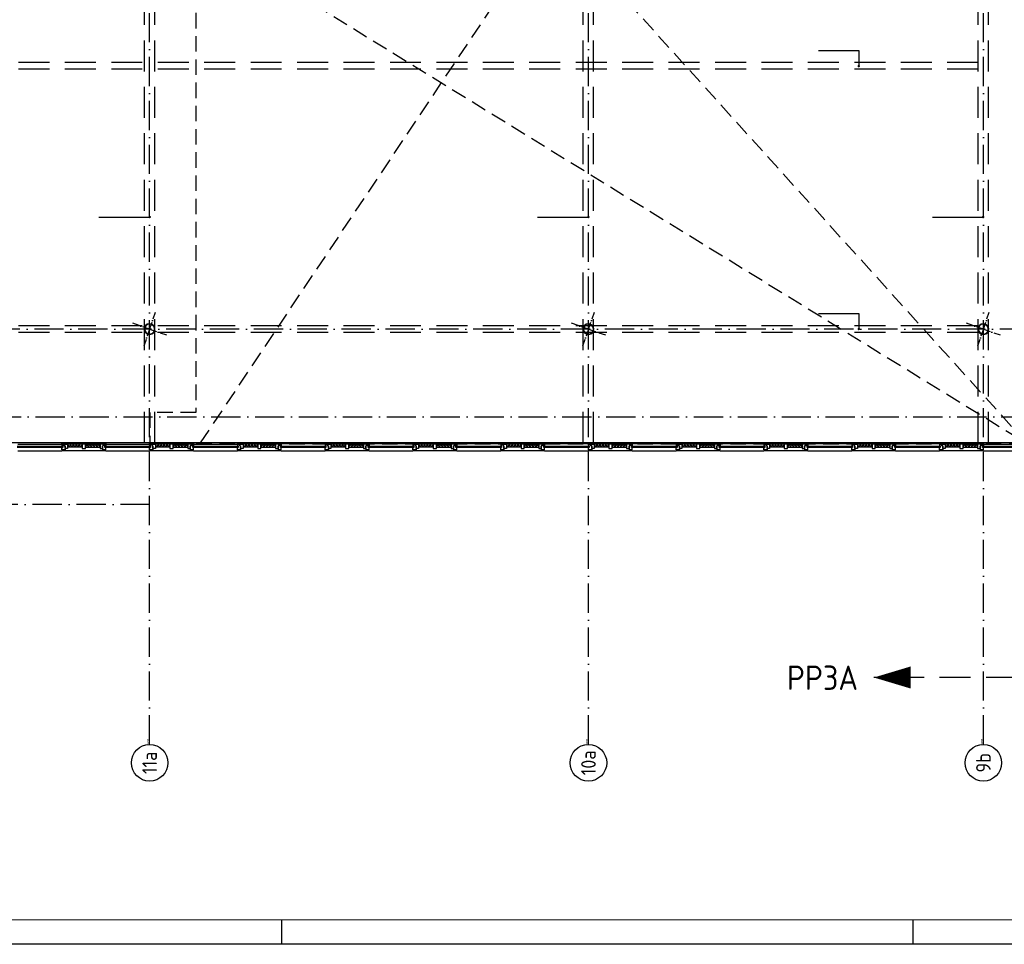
# Model space of a CAD drawing. Header units: millimetres. Extents: x 90707 to 450385, y -1262 to 949019.
# Tile 15 of 60: x 149881 to 170076, y 191 to 19153. Entities that reach past the tile are written whole.
import ezdxf
from ezdxf.enums import TextEntityAlignment as Align

# ---------------------------------------------------------------- set-up
doc = ezdxf.new("R2010")
doc.units = ezdxf.units.MM
doc.header["$LTSCALE"] = 100
for name, pattern in [('DASHDOT', [9, 6, -1.5, 0, -1.5]), ('HIDDEN', [9.525, 6.35, -3.175]), ('HIDDEN2', [4.7625, 3.175, -1.5875])]:
    doc.linetypes.add(name, pattern=pattern)
doc.layers.get('0').update_dxf_attribs({"linetype": 'CONTINUOUS'})
for name, color, linetype in [('AL$7----_STRAMIEN', 1, 'DASHDOT'), ('AL$8----_HULPLIJNEN', 2, 'CONTINUOUS'), ('AL21K---_ISOLATIE', 1, 'CONTINUOUS'), ('AL28----_KONSTRUKTIE', 3, 'CONTINUOUS'), ('AL31----_BUITENKOZ', 7, 'CONTINUOUS'), ('AL32----_BINNENKOZ', 7, 'CONTINUOUS'), ('ALN-----_BLOCKNAAM', 2, 'CONTINUOUS'), ('ALXOU---_GLAS', 7, 'CONTINUOUS'), ('EL6441--_DATACOM', 3, 'CONTINUOUS'), ('LIJN025', 10, 'CONTINUOUS'), ('LIJN050', 90, 'CONTINUOUS'), ('LIJN070', 130, 'CONTINUOUS'), ('MV-BINNENKOZIJN', 1, 'CONTINUOUS'), ('MV-BINNENWANDEN', 1, 'CONTINUOUS'), ('TEKST25', 10, 'CONTINUOUS'), ('TEKST35', 50, 'CONTINUOUS'), ('TEKST50', 90, 'CONTINUOUS'), ('VOLGNUMMER', 7, 'CONTINUOUS')]:
    doc.layers.add(name, color=color, linetype=linetype)
doc.styles.add('ISO', font='ISO.SHX')
doc.styles.add('MAATVOERING', font='iso.shx')
doc.styles.add('ROMAND', font='romand')
doc.styles.get("Standard").update_dxf_attribs({"font": 'iso.shx'})

# ---------------------------------------------------------------- blocks, each defined once
blk = doc.blocks.new('A0-GE')
at = {"layer": 'LIJN025'}
for p, q in [((645.5, 0), (645.5, 5)), ((775, 0), (775, 5))]:
    blk.add_line(p, q, dxfattribs=at)
blk.add_lwpolyline([(1500, 841), (1500, 0), (0, 0), (0, 841)], close=True, dxfattribs=at)
at = {"layer": 'LIJN050', "const_width": 0.2}
blk.add_lwpolyline([(1495, 836), (25, 836), (25, 5), (1495, 5)], close=True, dxfattribs=at)
at = {"layer": 'TEKST25', "style": 'ROMAND', "width": 2.899115}
blk.add_attdef('STATUS', text='', height=2.5, dxfattribs=at).set_placement((1454, 71.5), (1493, 71.5), align=Align.FIT)
at = {"layer": 'TEKST25', "style": 'ISO'}
for tag, p in [('E', (1455.25, 66)), ('NAAM-E', (1466.75, 66)), ('DATUM-E', (1485, 66)), ('D', (1455.25, 61)), ('NAAM-D', (1466.75, 61)), ('DATUM-D', (1485, 61)), ('C', (1455.25, 56)), ('NAAM-C', (1466.75, 56)), ('DATUM-C', (1485, 56)), ('B', (1455.25, 51)), ('NAAM-B', (1466.75, 51)), ('DATUM-B', (1485, 51)), ('A', (1455.25, 46)), ('NAAM-A', (1466.75, 46)), ('DATUM-A', (1485, 46))]:
    blk.add_attdef(tag, text='', height=2.5, dxfattribs=at).set_placement(p, align=Align.CENTER)
for tag, p in [('DATUM', (1332.75, 36.25)), ('SCHAAL', (1368, 36.25)), ('GETEKEND', (1398.25, 36.25)), ('GECONTOL.', (1433, 36.25)), ('FORMAAT', (1463.25, 28.25))]:
    blk.add_attdef(tag, p, '', height=2.5, dxfattribs=at)
at = {"layer": 'TEKST35', "style": 'ISO'}
for tag, p in [('PROJECT', (1334.5, 72.5)), ('PLAATS', (1334.5, 63.5)), ('INSTALLATIE-REGEL1', (1334.5, 52.5)), ('INSTALLATIE-REGEL2', (1334.5, 43.5))]:
    blk.add_attdef(tag, p, '', height=4, dxfattribs=at)
blk.add_attdef('PROJ.NR.', text='', height=4, dxfattribs=at).set_placement((1481, 23), align=Align.CENTER)
at = {"layer": 'TEKST50', "style": 'ISO'}
blk.add_attdef('FILE-NAAM', text='', height=5, dxfattribs=at).set_placement((1473.5, 7.5), align=Align.CENTER)
blk = doc.blocks.new('1011')
at = {"layer": 'AL$7----_STRAMIEN', "color": 7, "linetype": 'Continuous'}
blk.add_circle((-750, 0), 750, dxfattribs=at)
at = {"layer": 'AL$7----_STRAMIEN', "color": 3, "linetype": 'Continuous'}
blk.add_attdef('STR-NAAM', text='', height=600, rotation=360, dxfattribs=at).set_placement((-750, 0), align=Align.MIDDLE)
at = {"layer": 'ALN-----_BLOCKNAAM', "linetype": 'Continuous'}
blk.add_text('1011', height=100, dxfattribs=at).set_placement((0, 0))
blk = doc.blocks.new('A$Cca306792')
at = {"layer": 'AL$7----_STRAMIEN'}
blk.add_line((61428, 10470), (30583, 10470), dxfattribs=at)
for points in [[(61428, 5550), (61428, 47073)], [(70428, 5550), (70428, 47073)], [(78528, 5550), (78528, 47073)], [(43788, 12270), (83281, 12270)]]:
    blk.add_lwpolyline(points, dxfattribs=at)
at = {"layer": 'AL$7----_STRAMIEN', "color": 1}
blk.add_lwpolyline([(101068, 14070), (52728, 14070), (28083, 14070)], dxfattribs=at)
at = {"layer": 'AL$8----_HULPLIJNEN', "color": 8, "linetype": 'DASHDOT', "ltscale": 0.25}
for p, q in [((61428, 14070), (61549, 14417)), ((70428, 14070), (70549, 14417)), ((78528, 14070), (78649, 14417)), ((61428, 14070), (61081, 14190)), ((70428, 14070), (70081, 14190)), ((78528, 14070), (78181, 14190)), ((61428, 14070), (61308, 13722)), ((61428, 14070), (61776, 13949)), ((70428, 14070), (70308, 13722)), ((70428, 14070), (70776, 13949)), ((78528, 14070), (78408, 13722)), ((78528, 14070), (78876, 13949))]:
    blk.add_line(p, q, dxfattribs=at)
at = {"layer": 'AL21K---_ISOLATIE', "color": 8, "linetype": 'Continuous'}
for p, q in [((60045, 11709), (59745, 11709)), ((60045, 11649), (59745, 11649)), ((59775, 11649), (59749, 11709)), ((59805, 11709), (59775, 11649)), ((59835, 11649), (59805, 11709)), ((59865, 11709), (59835, 11649)), ((59895, 11649), (59865, 11709)), ((59925, 11709), (59895, 11649)), ((59955, 11649), (59925, 11709)), ((59985, 11709), (59955, 11649)), ((60015, 11649), (59985, 11709)), ((60041, 11709), (60015, 11649)), ((60112, 11709), (60411, 11709)), ((60112, 11649), (60411, 11649)), ((60116, 11649), (60142, 11709)), ((60142, 11709), (60172, 11649)), ((60172, 11649), (60202, 11709)), ((60202, 11709), (60232, 11649)), ((60232, 11649), (60262, 11709)), ((60262, 11709), (60292, 11649)), ((60292, 11649), (60321, 11709)), ((60321, 11709), (60351, 11649)), ((60351, 11649), (60381, 11709)), ((60381, 11709), (60407, 11649)), ((61845, 11709), (61545, 11709)), ((61845, 11649), (61545, 11649)), ((61575, 11649), (61549, 11709)), ((61605, 11709), (61575, 11649)), ((61635, 11649), (61605, 11709)), ((61665, 11709), (61635, 11649)), ((61695, 11649), (61665, 11709)), ((61725, 11709), (61695, 11649)), ((61755, 11649), (61725, 11709)), ((61785, 11709), (61755, 11649)), ((61815, 11649), (61785, 11709)), ((61841, 11709), (61815, 11649)), ((61912, 11709), (62211, 11709)), ((61912, 11649), (62211, 11649)), ((61916, 11649), (61942, 11709)), ((61942, 11709), (61972, 11649)), ((61972, 11649), (62002, 11709)), ((62002, 11709), (62032, 11649)), ((62032, 11649), (62062, 11709)), ((62062, 11709), (62092, 11649)), ((62092, 11649), (62121, 11709)), ((62121, 11709), (62151, 11649)), ((62151, 11649), (62181, 11709)), ((62181, 11709), (62207, 11649)), ((63645, 11709), (63345, 11709)), ((63645, 11649), (63345, 11649)), ((63375, 11649), (63349, 11709)), ((63405, 11709), (63375, 11649)), ((63435, 11649), (63405, 11709)), ((63465, 11709), (63435, 11649)), ((63495, 11649), (63465, 11709)), ((63525, 11709), (63495, 11649)), ((63555, 11649), (63525, 11709)), ((63585, 11709), (63555, 11649)), ((63615, 11649), (63585, 11709)), ((63641, 11709), (63615, 11649)), ((63712, 11709), (64011, 11709)), ((63712, 11649), (64011, 11649)), ((63716, 11649), (63742, 11709)), ((63742, 11709), (63772, 11649)), ((63772, 11649), (63802, 11709)), ((63802, 11709), (63832, 11649)), ((63832, 11649), (63862, 11709)), ((63862, 11709), (63892, 11649)), ((63892, 11649), (63921, 11709)), ((63921, 11709), (63951, 11649)), ((63951, 11649), (63981, 11709)), ((63981, 11709), (64007, 11649)), ((65445, 11709), (65145, 11709)), ((65445, 11649), (65145, 11649)), ((65175, 11649), (65149, 11709)), ((65205, 11709), (65175, 11649)), ((65235, 11649), (65205, 11709)), ((65265, 11709), (65235, 11649)), ((65295, 11649), (65265, 11709)), ((65325, 11709), (65295, 11649)), ((65355, 11649), (65325, 11709)), ((65385, 11709), (65355, 11649)), ((65415, 11649), (65385, 11709)), ((65441, 11709), (65415, 11649)), ((65512, 11709), (65811, 11709)), ((65512, 11649), (65811, 11649)), ((65516, 11649), (65542, 11709)), ((65542, 11709), (65572, 11649)), ((65572, 11649), (65602, 11709)), ((65602, 11709), (65632, 11649)), ((65632, 11649), (65662, 11709)), ((65662, 11709), (65692, 11649)), ((65692, 11649), (65721, 11709)), ((65721, 11709), (65751, 11649)), ((65751, 11649), (65781, 11709)), ((65781, 11709), (65807, 11649)), ((67245, 11709), (66945, 11709)), ((67245, 11649), (66945, 11649)), ((66975, 11649), (66949, 11709)), ((67005, 11709), (66975, 11649)), ((67035, 11649), (67005, 11709)), ((67065, 11709), (67035, 11649)), ((67095, 11649), (67065, 11709)), ((67125, 11709), (67095, 11649)), ((67155, 11649), (67125, 11709)), ((67185, 11709), (67155, 11649)), ((67215, 11649), (67185, 11709)), ((67241, 11709), (67215, 11649)), ((67312, 11709), (67611, 11709)), ((67312, 11649), (67611, 11649)), ((67316, 11649), (67342, 11709)), ((67342, 11709), (67372, 11649)), ((67372, 11649), (67402, 11709)), ((67402, 11709), (67432, 11649)), ((67432, 11649), (67462, 11709)), ((67462, 11709), (67492, 11649)), ((67492, 11649), (67521, 11709)), ((67521, 11709), (67551, 11649)), ((67551, 11649), (67581, 11709)), ((67581, 11709), (67607, 11649)), ((69045, 11709), (68745, 11709)), ((69045, 11649), (68745, 11649)), ((68775, 11649), (68749, 11709)), ((68805, 11709), (68775, 11649)), ((68835, 11649), (68805, 11709)), ((68865, 11709), (68835, 11649)), ((68895, 11649), (68865, 11709)), ((68925, 11709), (68895, 11649)), ((68955, 11649), (68925, 11709)), ((68985, 11709), (68955, 11649)), ((69015, 11649), (68985, 11709)), ((69041, 11709), (69015, 11649)), ((69112, 11709), (69411, 11709)), ((69112, 11649), (69411, 11649)), ((69116, 11649), (69142, 11709)), ((69142, 11709), (69172, 11649)), ((69172, 11649), (69202, 11709)), ((69202, 11709), (69232, 11649)), ((69232, 11649), (69262, 11709)), ((69262, 11709), (69292, 11649)), ((69292, 11649), (69321, 11709)), ((69321, 11709), (69351, 11649)), ((69351, 11649), (69381, 11709)), ((69381, 11709), (69407, 11649)), ((70845, 11709), (70545, 11709)), ((70845, 11649), (70545, 11649)), ((70575, 11649), (70549, 11709)), ((70605, 11709), (70575, 11649)), ((70635, 11649), (70605, 11709)), ((70665, 11709), (70635, 11649)), ((70695, 11649), (70665, 11709)), ((70725, 11709), (70695, 11649)), ((70755, 11649), (70725, 11709)), ((70785, 11709), (70755, 11649)), ((70815, 11649), (70785, 11709)), ((70841, 11709), (70815, 11649)), ((70912, 11709), (71211, 11709)), ((70912, 11649), (71211, 11649)), ((70916, 11649), (70942, 11709)), ((70942, 11709), (70972, 11649)), ((70972, 11649), (71002, 11709)), ((71002, 11709), (71032, 11649)), ((71032, 11649), (71062, 11709)), ((71062, 11709), (71092, 11649)), ((71092, 11649), (71121, 11709)), ((71121, 11709), (71151, 11649)), ((71151, 11649), (71181, 11709)), ((71181, 11709), (71207, 11649)), ((72645, 11709), (72345, 11709)), ((72645, 11649), (72345, 11649)), ((72375, 11649), (72349, 11709)), ((72405, 11709), (72375, 11649)), ((72435, 11649), (72405, 11709)), ((72465, 11709), (72435, 11649)), ((72495, 11649), (72465, 11709)), ((72525, 11709), (72495, 11649)), ((72555, 11649), (72525, 11709)), ((72585, 11709), (72555, 11649)), ((72615, 11649), (72585, 11709)), ((72641, 11709), (72615, 11649)), ((72712, 11709), (73011, 11709)), ((72712, 11649), (73011, 11649)), ((72716, 11649), (72742, 11709)), ((72742, 11709), (72772, 11649)), ((72772, 11649), (72802, 11709)), ((72802, 11709), (72832, 11649)), ((72832, 11649), (72862, 11709)), ((72862, 11709), (72892, 11649)), ((72892, 11649), (72921, 11709)), ((72921, 11709), (72951, 11649)), ((72951, 11649), (72981, 11709)), ((72981, 11709), (73007, 11649)), ((74445, 11709), (74145, 11709)), ((74445, 11649), (74145, 11649)), ((74175, 11649), (74149, 11709)), ((74205, 11709), (74175, 11649)), ((74235, 11649), (74205, 11709)), ((74265, 11709), (74235, 11649)), ((74295, 11649), (74265, 11709)), ((74325, 11709), (74295, 11649)), ((74355, 11649), (74325, 11709)), ((74385, 11709), (74355, 11649)), ((74415, 11649), (74385, 11709)), ((74441, 11709), (74415, 11649)), ((74512, 11709), (74811, 11709)), ((74512, 11649), (74811, 11649)), ((74516, 11649), (74542, 11709)), ((74542, 11709), (74572, 11649)), ((74572, 11649), (74602, 11709)), ((74602, 11709), (74632, 11649)), ((74632, 11649), (74662, 11709)), ((74662, 11709), (74692, 11649)), ((74692, 11649), (74721, 11709)), ((74721, 11709), (74751, 11649)), ((74751, 11649), (74781, 11709)), ((74781, 11709), (74807, 11649)), ((76245, 11709), (75945, 11709)), ((76245, 11649), (75945, 11649)), ((75975, 11649), (75949, 11709)), ((76005, 11709), (75975, 11649)), ((76035, 11649), (76005, 11709)), ((76065, 11709), (76035, 11649)), ((76095, 11649), (76065, 11709)), ((76125, 11709), (76095, 11649)), ((76155, 11649), (76125, 11709)), ((76185, 11709), (76155, 11649)), ((76215, 11649), (76185, 11709)), ((76241, 11709), (76215, 11649)), ((76312, 11709), (76611, 11709)), ((76312, 11649), (76611, 11649)), ((76316, 11649), (76342, 11709)), ((76342, 11709), (76372, 11649)), ((76372, 11649), (76402, 11709)), ((76402, 11709), (76432, 11649)), ((76432, 11649), (76462, 11709)), ((76462, 11709), (76492, 11649)), ((76492, 11649), (76521, 11709)), ((76521, 11709), (76551, 11649)), ((76551, 11649), (76581, 11709)), ((76581, 11709), (76607, 11649)), ((78045, 11709), (77745, 11709)), ((78045, 11649), (77745, 11649)), ((77775, 11649), (77749, 11709)), ((77805, 11709), (77775, 11649)), ((77835, 11649), (77805, 11709)), ((77865, 11709), (77835, 11649)), ((77895, 11649), (77865, 11709)), ((77925, 11709), (77895, 11649)), ((77955, 11649), (77925, 11709)), ((77985, 11709), (77955, 11649)), ((78015, 11649), (77985, 11709)), ((78041, 11709), (78015, 11649)), ((78112, 11709), (78411, 11709)), ((78112, 11649), (78411, 11649)), ((78116, 11649), (78142, 11709)), ((78142, 11709), (78172, 11649)), ((78172, 11649), (78202, 11709)), ((78202, 11709), (78232, 11649)), ((78232, 11649), (78262, 11709)), ((78262, 11709), (78292, 11649)), ((78292, 11649), (78321, 11709)), ((78321, 11709), (78351, 11649)), ((78351, 11649), (78381, 11709)), ((78381, 11709), (78407, 11649))]:
    blk.add_line(p, q, dxfattribs=at)
at = {"layer": 'AL28----_KONSTRUKTIE', "color": 8}
for centre, radius, start, end in [((61428, 14070), 110, 340.8893, 160.8893), ((61428, 14070), 102, 340.8893, 160.8893), ((70428, 14070), 110, 340.8893, 160.8893), ((70428, 14070), 102, 340.8893, 160.8893), ((78528, 14070), 110, 340.8893, 160.8893), ((78528, 14070), 102, 340.8893, 160.8893), ((61428, 14070), 110, 160.8893, 340.8893), ((61428, 14070), 102, 160.8893, 340.8893), ((70428, 14070), 110, 160.8893, 340.8893), ((70428, 14070), 102, 160.8893, 340.8893), ((78528, 14070), 110, 160.8893, 340.8893), ((78528, 14070), 102, 160.8893, 340.8893)]:
    blk.add_arc(centre, radius, start, end, dxfattribs=at)
at = {"layer": 'AL31----_BUITENKOZ', "color": 8}
for p, q in [((59628, 11709), (59628, 11726)), ((59628, 11726), (60528, 11726)), ((60528, 11726), (60528, 11709)), ((61428, 11709), (61428, 11726)), ((61428, 11726), (62328, 11726)), ((62328, 11726), (62328, 11709)), ((63228, 11709), (63228, 11726)), ((63228, 11726), (64128, 11726)), ((64111, 11672), (64111, 11726)), ((64111, 11726), (64128, 11726)), ((64128, 11726), (64128, 11709)), ((64128, 11726), (65028, 11726)), ((64128, 11726), (64128, 11672)), ((65028, 11709), (65028, 11726)), ((65028, 11726), (65928, 11726)), ((65045, 11726), (65028, 11726)), ((65028, 11726), (65028, 11672)), ((65045, 11672), (65045, 11726)), ((65911, 11672), (65911, 11726)), ((65911, 11726), (65928, 11726)), ((65928, 11726), (65928, 11709)), ((65928, 11726), (66828, 11726)), ((65928, 11726), (65928, 11672)), ((66828, 11709), (66828, 11726)), ((66828, 11726), (67728, 11726)), ((66845, 11726), (66828, 11726)), ((66828, 11726), (66828, 11672)), ((66845, 11672), (66845, 11726)), ((67711, 11672), (67711, 11726)), ((67711, 11726), (67728, 11726)), ((67728, 11726), (67728, 11709)), ((67728, 11726), (68628, 11726)), ((67728, 11726), (67728, 11672)), ((68628, 11709), (68628, 11726)), ((68628, 11726), (69528, 11726)), ((68645, 11726), (68628, 11726)), ((68628, 11726), (68628, 11672)), ((68645, 11672), (68645, 11726)), ((69511, 11672), (69511, 11726)), ((69511, 11726), (69528, 11726)), ((69528, 11726), (70428, 11726)), ((69528, 11726), (69528, 11709)), ((69528, 11726), (69528, 11672)), ((70428, 11709), (70428, 11726)), ((70428, 11726), (71328, 11726)), ((70445, 11726), (70428, 11726)), ((70428, 11726), (70428, 11672)), ((70445, 11672), (70445, 11726)), ((71311, 11672), (71311, 11726)), ((71311, 11726), (71328, 11726)), ((71328, 11726), (72228, 11726)), ((71328, 11726), (71328, 11709)), ((71328, 11726), (71328, 11672)), ((72228, 11709), (72228, 11726)), ((72228, 11726), (73128, 11726)), ((72245, 11726), (72228, 11726)), ((72228, 11726), (72228, 11672)), ((72245, 11672), (72245, 11726)), ((73111, 11672), (73111, 11726)), ((73111, 11726), (73128, 11726)), ((73128, 11726), (73128, 11709)), ((73128, 11726), (74028, 11726)), ((73128, 11726), (73128, 11672)), ((74028, 11709), (74028, 11726)), ((74028, 11726), (74928, 11726)), ((74045, 11726), (74028, 11726)), ((74028, 11726), (74028, 11672)), ((74045, 11672), (74045, 11726)), ((74911, 11672), (74911, 11726)), ((74911, 11726), (74928, 11726)), ((74928, 11726), (74928, 11709)), ((74928, 11726), (75828, 11726)), ((74928, 11726), (74928, 11672)), ((75828, 11709), (75828, 11726)), ((75828, 11726), (76728, 11726)), ((75845, 11726), (75828, 11726)), ((75828, 11726), (75828, 11672)), ((75845, 11672), (75845, 11726)), ((76711, 11672), (76711, 11726)), ((76711, 11726), (76728, 11726)), ((76728, 11726), (76728, 11709)), ((76728, 11726), (77628, 11726)), ((76728, 11726), (76728, 11672)), ((77628, 11709), (77628, 11726)), ((77628, 11726), (78528, 11726)), ((77645, 11726), (77628, 11726)), ((77628, 11726), (77628, 11672)), ((77645, 11672), (77645, 11726)), ((78528, 11726), (78528, 11709)), ((58728, 11709), (59628, 11709)), ((58728, 11570), (59628, 11570)), ((60528, 11709), (59628, 11709)), ((59645, 11709), (59628, 11709)), ((59628, 11709), (59628, 11672)), ((59628, 11672), (59645, 11672)), ((59628, 11595), (59628, 11642)), ((59628, 11642), (59645, 11642)), ((59695, 11595), (59628, 11595)), ((59628, 11570), (59628, 11582)), ((59628, 11582), (60528, 11582)), ((60528, 11570), (59628, 11570)), ((59638, 11582), (59638, 11595)), ((59638, 11595), (59681, 11595)), ((59681, 11582), (59638, 11582)), ((59645, 11709), (59678, 11709)), ((59645, 11642), (59645, 11709)), ((59645, 11672), (59645, 11709)), ((59678, 11709), (59678, 11676)), ((59678, 11676), (59678, 11709)), ((59678, 11709), (59745, 11709)), ((59678, 11676), (59695, 11676)), ((59695, 11676), (59678, 11676)), ((59681, 11595), (59681, 11582)), ((59695, 11676), (59695, 11595)), ((59695, 11621), (59695, 11676)), ((59745, 11621), (59695, 11621)), ((59745, 11709), (59745, 11621)), ((60045, 11709), (60045, 11621)), ((60112, 11709), (60045, 11709)), ((60045, 11621), (60112, 11621)), ((60112, 11621), (60112, 11709)), ((60411, 11709), (60411, 11621)), ((60478, 11709), (60411, 11709)), ((60411, 11621), (60461, 11621)), ((60461, 11621), (60461, 11676)), ((60461, 11676), (60478, 11676)), ((60478, 11676), (60461, 11676)), ((60461, 11676), (60461, 11595)), ((60461, 11595), (60528, 11595)), ((60475, 11595), (60475, 11582)), ((60518, 11595), (60475, 11595)), ((60475, 11582), (60518, 11582)), ((60478, 11676), (60478, 11709)), ((60511, 11709), (60478, 11709)), ((60478, 11709), (60478, 11676)), ((60511, 11672), (60511, 11709)), ((60511, 11709), (60528, 11709)), ((60511, 11642), (60511, 11709)), ((60528, 11672), (60511, 11672)), ((60528, 11642), (60511, 11642)), ((60518, 11582), (60518, 11595)), ((60528, 11709), (61428, 11709)), ((60528, 11709), (60528, 11672)), ((60528, 11595), (60528, 11642)), ((60528, 11582), (60528, 11570)), ((60528, 11570), (61428, 11570)), ((62328, 11709), (61428, 11709)), ((61445, 11709), (61428, 11709)), ((61428, 11709), (61428, 11672)), ((61428, 11672), (61445, 11672)), ((61428, 11595), (61428, 11642)), ((61428, 11642), (61445, 11642)), ((61495, 11595), (61428, 11595)), ((61428, 11570), (61428, 11582)), ((61428, 11582), (62328, 11582)), ((62328, 11570), (61428, 11570)), ((61438, 11582), (61438, 11595)), ((61438, 11595), (61481, 11595)), ((61481, 11582), (61438, 11582)), ((61445, 11672), (61445, 11709)), ((61445, 11709), (61478, 11709)), ((61445, 11642), (61445, 11709)), ((61478, 11676), (61478, 11709)), ((61478, 11709), (61545, 11709)), ((61478, 11709), (61478, 11676)), ((61495, 11676), (61478, 11676)), ((61478, 11676), (61495, 11676)), ((61481, 11595), (61481, 11582)), ((61495, 11621), (61495, 11676)), ((61495, 11676), (61495, 11595)), ((61545, 11621), (61495, 11621)), ((61545, 11709), (61545, 11621)), ((61845, 11709), (61845, 11621)), ((61912, 11709), (61845, 11709)), ((61845, 11621), (61912, 11621)), ((61912, 11621), (61912, 11709)), ((62211, 11709), (62211, 11621)), ((62278, 11709), (62211, 11709)), ((62211, 11621), (62261, 11621)), ((62261, 11621), (62261, 11676)), ((62261, 11676), (62278, 11676)), ((62278, 11676), (62261, 11676)), ((62261, 11676), (62261, 11595)), ((62261, 11595), (62328, 11595)), ((62275, 11595), (62275, 11582)), ((62318, 11595), (62275, 11595)), ((62275, 11582), (62318, 11582)), ((62278, 11676), (62278, 11709)), ((62311, 11709), (62278, 11709)), ((62278, 11709), (62278, 11676)), ((62311, 11672), (62311, 11709)), ((62311, 11709), (62328, 11709)), ((62311, 11642), (62311, 11709)), ((62328, 11672), (62311, 11672)), ((62328, 11642), (62311, 11642)), ((62318, 11582), (62318, 11595)), ((62328, 11709), (63228, 11709)), ((62328, 11709), (62328, 11672)), ((62328, 11595), (62328, 11642)), ((62328, 11582), (62328, 11570)), ((62328, 11570), (63228, 11570)), ((64128, 11709), (63228, 11709)), ((63245, 11709), (63228, 11709)), ((63228, 11709), (63228, 11672)), ((63228, 11672), (63245, 11672)), ((63228, 11595), (63228, 11642)), ((63228, 11642), (63245, 11642)), ((63295, 11595), (63228, 11595)), ((63228, 11570), (63228, 11582)), ((63228, 11582), (64128, 11582)), ((64128, 11570), (63228, 11570)), ((63238, 11582), (63238, 11595)), ((63238, 11595), (63281, 11595)), ((63281, 11582), (63238, 11582)), ((63245, 11672), (63245, 11709)), ((63245, 11709), (63278, 11709)), ((63245, 11642), (63245, 11709)), ((63278, 11709), (63278, 11676)), ((63278, 11676), (63278, 11709)), ((63278, 11709), (63345, 11709)), ((63278, 11676), (63295, 11676)), ((63295, 11676), (63278, 11676)), ((63281, 11595), (63281, 11582)), ((63295, 11676), (63295, 11595)), ((63295, 11621), (63295, 11676)), ((63345, 11621), (63295, 11621)), ((63345, 11709), (63345, 11621)), ((63645, 11709), (63645, 11621)), ((63712, 11709), (63645, 11709)), ((63645, 11621), (63712, 11621)), ((63712, 11621), (63712, 11709)), ((64011, 11709), (64011, 11621)), ((64078, 11709), (64011, 11709)), ((64011, 11621), (64061, 11621)), ((64078, 11676), (64061, 11676)), ((64061, 11676), (64061, 11597)), ((64061, 11621), (64061, 11676)), ((64061, 11676), (64078, 11676)), ((64061, 11597), (64128, 11597)), ((64075, 11597), (64075, 11582)), ((64118, 11597), (64075, 11597)), ((64075, 11582), (64118, 11582)), ((64111, 11711), (64078, 11711)), ((64078, 11711), (64078, 11676)), ((64078, 11676), (64078, 11709)), ((64111, 11642), (64111, 11711)), ((64128, 11672), (64111, 11672)), ((64128, 11642), (64111, 11642)), ((64118, 11582), (64118, 11597)), ((64128, 11597), (64128, 11642)), ((64128, 11582), (64128, 11570)), ((64128, 11570), (65028, 11570)), ((65928, 11709), (65028, 11709)), ((65028, 11672), (65045, 11672)), ((65028, 11597), (65028, 11642)), ((65028, 11642), (65045, 11642)), ((65095, 11597), (65028, 11597)), ((65028, 11570), (65028, 11582)), ((65028, 11582), (65928, 11582)), ((65928, 11570), (65028, 11570)), ((65038, 11582), (65038, 11597)), ((65038, 11597), (65081, 11597)), ((65081, 11582), (65038, 11582)), ((65045, 11711), (65078, 11711)), ((65045, 11642), (65045, 11711)), ((65078, 11711), (65078, 11676)), ((65078, 11676), (65078, 11709)), ((65078, 11709), (65145, 11709)), ((65095, 11676), (65078, 11676)), ((65078, 11676), (65095, 11676)), ((65081, 11597), (65081, 11582)), ((65095, 11621), (65095, 11676)), ((65095, 11676), (65095, 11597)), ((65145, 11621), (65095, 11621)), ((65145, 11709), (65145, 11621)), ((65445, 11709), (65445, 11621)), ((65512, 11709), (65445, 11709)), ((65445, 11621), (65512, 11621)), ((65512, 11621), (65512, 11709)), ((65811, 11709), (65811, 11621)), ((65878, 11709), (65811, 11709)), ((65811, 11621), (65861, 11621)), ((65878, 11676), (65861, 11676)), ((65861, 11676), (65861, 11597)), ((65861, 11621), (65861, 11676)), ((65861, 11676), (65878, 11676)), ((65861, 11597), (65928, 11597)), ((65875, 11597), (65875, 11582)), ((65918, 11597), (65875, 11597)), ((65875, 11582), (65918, 11582)), ((65911, 11711), (65878, 11711)), ((65878, 11711), (65878, 11676)), ((65878, 11676), (65878, 11709)), ((65911, 11642), (65911, 11711)), ((65928, 11672), (65911, 11672)), ((65928, 11642), (65911, 11642)), ((65918, 11582), (65918, 11597)), ((65928, 11597), (65928, 11642)), ((65928, 11582), (65928, 11570)), ((65928, 11570), (66828, 11570)), ((67728, 11709), (66828, 11709)), ((66828, 11672), (66845, 11672)), ((66828, 11597), (66828, 11642)), ((66828, 11642), (66845, 11642)), ((66895, 11597), (66828, 11597)), ((66828, 11570), (66828, 11582)), ((66828, 11582), (67728, 11582)), ((67728, 11570), (66828, 11570)), ((66838, 11582), (66838, 11597)), ((66838, 11597), (66881, 11597)), ((66881, 11582), (66838, 11582)), ((66845, 11711), (66878, 11711)), ((66845, 11642), (66845, 11711)), ((66878, 11711), (66878, 11676)), ((66878, 11676), (66878, 11709)), ((66878, 11709), (66945, 11709)), ((66878, 11676), (66895, 11676)), ((66895, 11676), (66878, 11676)), ((66881, 11597), (66881, 11582)), ((66895, 11676), (66895, 11597)), ((66895, 11621), (66895, 11676)), ((66945, 11621), (66895, 11621)), ((66945, 11709), (66945, 11621)), ((67245, 11709), (67245, 11621)), ((67312, 11709), (67245, 11709)), ((67245, 11621), (67312, 11621)), ((67312, 11621), (67312, 11709)), ((67611, 11709), (67611, 11621)), ((67678, 11709), (67611, 11709)), ((67611, 11621), (67661, 11621)), ((67678, 11676), (67661, 11676)), ((67661, 11676), (67661, 11597)), ((67661, 11621), (67661, 11676)), ((67661, 11676), (67678, 11676)), ((67661, 11597), (67728, 11597)), ((67675, 11597), (67675, 11582)), ((67718, 11597), (67675, 11597)), ((67675, 11582), (67718, 11582)), ((67711, 11711), (67678, 11711)), ((67678, 11711), (67678, 11676)), ((67678, 11676), (67678, 11709)), ((67711, 11642), (67711, 11711)), ((67728, 11672), (67711, 11672)), ((67728, 11642), (67711, 11642)), ((67718, 11582), (67718, 11597)), ((67728, 11597), (67728, 11642)), ((67728, 11582), (67728, 11570)), ((67728, 11570), (68628, 11570)), ((69528, 11709), (68628, 11709)), ((68628, 11672), (68645, 11672)), ((68628, 11597), (68628, 11642)), ((68628, 11642), (68645, 11642)), ((68695, 11597), (68628, 11597)), ((68628, 11570), (68628, 11582)), ((68628, 11582), (69528, 11582)), ((69528, 11570), (68628, 11570)), ((68638, 11582), (68638, 11597)), ((68638, 11597), (68681, 11597)), ((68681, 11582), (68638, 11582)), ((68645, 11711), (68678, 11711)), ((68645, 11642), (68645, 11711)), ((68678, 11711), (68678, 11676)), ((68678, 11676), (68678, 11709)), ((68678, 11709), (68745, 11709)), ((68695, 11676), (68678, 11676)), ((68678, 11676), (68695, 11676)), ((68681, 11597), (68681, 11582)), ((68695, 11621), (68695, 11676)), ((68695, 11676), (68695, 11597)), ((68745, 11621), (68695, 11621)), ((68745, 11709), (68745, 11621)), ((69045, 11709), (69045, 11621)), ((69112, 11709), (69045, 11709)), ((69045, 11621), (69112, 11621)), ((69112, 11621), (69112, 11709)), ((69411, 11709), (69411, 11621)), ((69478, 11709), (69411, 11709)), ((69411, 11621), (69461, 11621)), ((69461, 11621), (69461, 11676)), ((69461, 11676), (69478, 11676)), ((69478, 11676), (69461, 11676)), ((69461, 11676), (69461, 11597)), ((69461, 11597), (69528, 11597)), ((69475, 11597), (69475, 11582)), ((69518, 11597), (69475, 11597)), ((69475, 11582), (69518, 11582)), ((69511, 11711), (69478, 11711)), ((69478, 11711), (69478, 11676)), ((69478, 11676), (69478, 11709)), ((69511, 11642), (69511, 11711)), ((69528, 11672), (69511, 11672)), ((69528, 11642), (69511, 11642)), ((69518, 11582), (69518, 11597)), ((69528, 11597), (69528, 11642)), ((69528, 11582), (69528, 11570)), ((69528, 11570), (70428, 11570)), ((71328, 11709), (70428, 11709)), ((70428, 11672), (70445, 11672)), ((70428, 11597), (70428, 11642)), ((70428, 11642), (70445, 11642)), ((70495, 11597), (70428, 11597)), ((70428, 11570), (70428, 11582)), ((70428, 11582), (71328, 11582)), ((71328, 11570), (70428, 11570)), ((70438, 11582), (70438, 11597)), ((70438, 11597), (70481, 11597)), ((70481, 11582), (70438, 11582)), ((70445, 11711), (70478, 11711)), ((70445, 11642), (70445, 11711)), ((70478, 11711), (70478, 11676)), ((70478, 11676), (70478, 11709)), ((70478, 11709), (70545, 11709)), ((70495, 11676), (70478, 11676)), ((70478, 11676), (70495, 11676)), ((70481, 11597), (70481, 11582)), ((70495, 11621), (70495, 11676)), ((70495, 11676), (70495, 11597)), ((70545, 11621), (70495, 11621)), ((70545, 11709), (70545, 11621)), ((70845, 11709), (70845, 11621)), ((70912, 11709), (70845, 11709)), ((70845, 11621), (70912, 11621)), ((70912, 11621), (70912, 11709)), ((71211, 11709), (71211, 11621)), ((71278, 11709), (71211, 11709)), ((71211, 11621), (71261, 11621)), ((71261, 11621), (71261, 11676)), ((71261, 11676), (71278, 11676)), ((71278, 11676), (71261, 11676)), ((71261, 11676), (71261, 11597)), ((71261, 11597), (71328, 11597)), ((71275, 11597), (71275, 11582)), ((71318, 11597), (71275, 11597)), ((71275, 11582), (71318, 11582)), ((71311, 11711), (71278, 11711)), ((71278, 11711), (71278, 11676)), ((71278, 11676), (71278, 11709)), ((71311, 11642), (71311, 11711)), ((71328, 11672), (71311, 11672)), ((71328, 11642), (71311, 11642)), ((71318, 11582), (71318, 11597)), ((71328, 11597), (71328, 11642)), ((71328, 11582), (71328, 11570)), ((71328, 11570), (72228, 11570)), ((73128, 11709), (72228, 11709)), ((72228, 11672), (72245, 11672)), ((72228, 11597), (72228, 11642)), ((72228, 11642), (72245, 11642)), ((72295, 11597), (72228, 11597)), ((72228, 11570), (72228, 11582)), ((72228, 11582), (73128, 11582)), ((73128, 11570), (72228, 11570)), ((72238, 11582), (72238, 11597)), ((72238, 11597), (72281, 11597)), ((72281, 11582), (72238, 11582)), ((72245, 11711), (72278, 11711)), ((72245, 11642), (72245, 11711)), ((72278, 11711), (72278, 11676)), ((72278, 11676), (72278, 11709)), ((72278, 11709), (72345, 11709)), ((72278, 11676), (72295, 11676)), ((72295, 11676), (72278, 11676)), ((72281, 11597), (72281, 11582)), ((72295, 11676), (72295, 11597)), ((72295, 11621), (72295, 11676)), ((72345, 11621), (72295, 11621)), ((72345, 11709), (72345, 11621)), ((72645, 11709), (72645, 11621)), ((72712, 11709), (72645, 11709)), ((72645, 11621), (72712, 11621)), ((72712, 11621), (72712, 11709)), ((73011, 11709), (73011, 11621)), ((73078, 11709), (73011, 11709)), ((73011, 11621), (73061, 11621)), ((73078, 11676), (73061, 11676)), ((73061, 11676), (73061, 11597)), ((73061, 11621), (73061, 11676)), ((73061, 11676), (73078, 11676)), ((73061, 11597), (73128, 11597)), ((73075, 11597), (73075, 11582)), ((73118, 11597), (73075, 11597)), ((73075, 11582), (73118, 11582)), ((73111, 11711), (73078, 11711)), ((73078, 11711), (73078, 11676)), ((73078, 11676), (73078, 11709)), ((73111, 11642), (73111, 11711)), ((73128, 11672), (73111, 11672)), ((73128, 11642), (73111, 11642)), ((73118, 11582), (73118, 11597)), ((73128, 11597), (73128, 11642)), ((73128, 11582), (73128, 11570)), ((73128, 11570), (74028, 11570)), ((74928, 11709), (74028, 11709)), ((74028, 11672), (74045, 11672)), ((74028, 11597), (74028, 11642)), ((74028, 11642), (74045, 11642)), ((74095, 11597), (74028, 11597)), ((74028, 11570), (74028, 11582)), ((74028, 11582), (74928, 11582)), ((74928, 11570), (74028, 11570)), ((74038, 11582), (74038, 11597)), ((74038, 11597), (74081, 11597)), ((74081, 11582), (74038, 11582)), ((74045, 11711), (74078, 11711)), ((74045, 11642), (74045, 11711)), ((74078, 11711), (74078, 11676)), ((74078, 11676), (74078, 11709)), ((74078, 11709), (74145, 11709)), ((74078, 11676), (74095, 11676)), ((74095, 11676), (74078, 11676)), ((74081, 11597), (74081, 11582)), ((74095, 11676), (74095, 11597)), ((74095, 11621), (74095, 11676)), ((74145, 11621), (74095, 11621)), ((74145, 11709), (74145, 11621)), ((74445, 11709), (74445, 11621)), ((74512, 11709), (74445, 11709)), ((74445, 11621), (74512, 11621)), ((74512, 11621), (74512, 11709)), ((74811, 11709), (74811, 11621)), ((74878, 11709), (74811, 11709)), ((74811, 11621), (74861, 11621)), ((74878, 11676), (74861, 11676)), ((74861, 11676), (74861, 11597)), ((74861, 11621), (74861, 11676)), ((74861, 11676), (74878, 11676)), ((74861, 11597), (74928, 11597)), ((74875, 11597), (74875, 11582)), ((74918, 11597), (74875, 11597)), ((74875, 11582), (74918, 11582)), ((74911, 11711), (74878, 11711)), ((74878, 11711), (74878, 11676)), ((74878, 11676), (74878, 11709)), ((74911, 11642), (74911, 11711)), ((74928, 11672), (74911, 11672)), ((74928, 11642), (74911, 11642)), ((74918, 11582), (74918, 11597)), ((74928, 11597), (74928, 11642)), ((74928, 11582), (74928, 11570)), ((74928, 11570), (75828, 11570)), ((76728, 11709), (75828, 11709)), ((75828, 11672), (75845, 11672)), ((75828, 11597), (75828, 11642)), ((75828, 11642), (75845, 11642)), ((75895, 11597), (75828, 11597)), ((75828, 11570), (75828, 11582)), ((75828, 11582), (76728, 11582)), ((76728, 11570), (75828, 11570)), ((75838, 11582), (75838, 11597)), ((75838, 11597), (75881, 11597)), ((75881, 11582), (75838, 11582)), ((75845, 11711), (75878, 11711)), ((75845, 11642), (75845, 11711)), ((75878, 11711), (75878, 11676)), ((75878, 11676), (75878, 11709)), ((75878, 11709), (75945, 11709)), ((75878, 11676), (75895, 11676)), ((75895, 11676), (75878, 11676)), ((75881, 11597), (75881, 11582)), ((75895, 11676), (75895, 11597)), ((75895, 11621), (75895, 11676)), ((75945, 11621), (75895, 11621)), ((75945, 11709), (75945, 11621)), ((76245, 11709), (76245, 11621)), ((76312, 11709), (76245, 11709)), ((76245, 11621), (76312, 11621)), ((76312, 11621), (76312, 11709)), ((76611, 11709), (76611, 11621)), ((76678, 11709), (76611, 11709)), ((76611, 11621), (76661, 11621)), ((76678, 11676), (76661, 11676)), ((76661, 11676), (76661, 11597)), ((76661, 11621), (76661, 11676)), ((76661, 11676), (76678, 11676)), ((76661, 11597), (76728, 11597)), ((76675, 11597), (76675, 11582)), ((76718, 11597), (76675, 11597)), ((76675, 11582), (76718, 11582)), ((76711, 11711), (76678, 11711)), ((76678, 11711), (76678, 11676)), ((76678, 11676), (76678, 11709)), ((76711, 11642), (76711, 11711)), ((76728, 11672), (76711, 11672)), ((76728, 11642), (76711, 11642)), ((76718, 11582), (76718, 11597)), ((76728, 11597), (76728, 11642)), ((76728, 11582), (76728, 11570)), ((76728, 11570), (77628, 11570)), ((78528, 11709), (77628, 11709)), ((77628, 11672), (77645, 11672)), ((77628, 11597), (77628, 11642)), ((77628, 11642), (77645, 11642)), ((77695, 11597), (77628, 11597)), ((77628, 11570), (77628, 11582)), ((77628, 11582), (78528, 11582)), ((78528, 11570), (77628, 11570)), ((77638, 11582), (77638, 11597)), ((77638, 11597), (77681, 11597)), ((77681, 11582), (77638, 11582)), ((77645, 11711), (77678, 11711)), ((77645, 11642), (77645, 11711)), ((77678, 11711), (77678, 11676)), ((77678, 11676), (77678, 11709)), ((77678, 11709), (77745, 11709)), ((77695, 11676), (77678, 11676)), ((77678, 11676), (77695, 11676)), ((77681, 11597), (77681, 11582)), ((77695, 11621), (77695, 11676)), ((77695, 11676), (77695, 11597)), ((77745, 11621), (77695, 11621)), ((77745, 11709), (77745, 11621)), ((78045, 11709), (78045, 11621)), ((78112, 11709), (78045, 11709)), ((78045, 11621), (78112, 11621)), ((78112, 11621), (78112, 11709)), ((78411, 11709), (78411, 11621)), ((78478, 11709), (78411, 11709)), ((78411, 11621), (78461, 11621)), ((78461, 11621), (78461, 11676)), ((78461, 11676), (78478, 11676)), ((78478, 11676), (78461, 11676)), ((78461, 11676), (78461, 11595)), ((78461, 11595), (78528, 11595)), ((78475, 11595), (78475, 11582)), ((78518, 11595), (78475, 11595)), ((78475, 11582), (78518, 11582)), ((78478, 11676), (78478, 11709)), ((78511, 11709), (78478, 11709)), ((78478, 11709), (78478, 11676)), ((78511, 11672), (78511, 11709)), ((78511, 11709), (78528, 11709)), ((78511, 11642), (78511, 11709)), ((78528, 11672), (78511, 11672)), ((78528, 11642), (78511, 11642)), ((78518, 11582), (78518, 11595)), ((78528, 11709), (79428, 11709)), ((78528, 11709), (78528, 11672)), ((78528, 11595), (78528, 11642)), ((78528, 11582), (78528, 11570)), ((78528, 11570), (79428, 11570))]:
    blk.add_line(p, q, dxfattribs=at)
at = {"layer": 'AL32----_BINNENKOZ', "color": 8, "linetype": 'HIDDEN2'}
for p, q in [((62473, 11736), (79230, 36774)), ((79428, 11720), (58797, 34530)), ((62378, 21982), (62378, 12360)), ((62770, 21982), (79428, 11720)), ((62378, 12360), (61433, 12360)), ((61433, 12360), (61433, 11716)), ((61433, 11716), (79230, 11716))]:
    blk.add_line(p, q, dxfattribs=at)
at = {"layer": 'ALXOU---_GLAS', "color": 8}
for p, q in [((58711, 11672), (59645, 11672)), ((59645, 11642), (58711, 11642)), ((59645, 11672), (59645, 11642)), ((60511, 11642), (60511, 11672)), ((60511, 11672), (61445, 11672)), ((61445, 11642), (60511, 11642)), ((61445, 11672), (61445, 11642)), ((62311, 11642), (62311, 11672)), ((62311, 11672), (63245, 11672)), ((63245, 11642), (62311, 11642)), ((63245, 11672), (63245, 11642)), ((64111, 11642), (64111, 11672)), ((64111, 11672), (65045, 11672)), ((65045, 11642), (64111, 11642)), ((65045, 11672), (65045, 11642)), ((65911, 11642), (65911, 11672)), ((65911, 11672), (66845, 11672)), ((66845, 11642), (65911, 11642)), ((66845, 11672), (66845, 11642)), ((67711, 11642), (67711, 11672)), ((67711, 11672), (68645, 11672)), ((68645, 11642), (67711, 11642)), ((68645, 11672), (68645, 11642)), ((69511, 11642), (69511, 11672)), ((69511, 11672), (70445, 11672)), ((70445, 11642), (69511, 11642)), ((70445, 11672), (70445, 11642)), ((71311, 11642), (71311, 11672)), ((71311, 11672), (72245, 11672)), ((72245, 11642), (71311, 11642)), ((72245, 11672), (72245, 11642)), ((73111, 11642), (73111, 11672)), ((73111, 11672), (74045, 11672)), ((74045, 11642), (73111, 11642)), ((74045, 11672), (74045, 11642)), ((74911, 11642), (74911, 11672)), ((74911, 11672), (75845, 11672)), ((75845, 11642), (74911, 11642)), ((75845, 11672), (75845, 11642)), ((76711, 11642), (76711, 11672)), ((76711, 11672), (77645, 11672)), ((77645, 11642), (76711, 11642)), ((77645, 11672), (77645, 11642)), ((78511, 11642), (78511, 11672)), ((78511, 11672), (79445, 11672)), ((79445, 11642), (78511, 11642))]:
    blk.add_line(p, q, dxfattribs=at)
at = {"layer": 'MV-BINNENKOZIJN'}
for p, q in [((75150, 19780), (75972, 19780)), ((75972, 19780), (75972, 19462)), ((60386, 16368), (61428, 16368)), ((69384, 16368), (70426, 16368)), ((77483, 16368), (78525, 16368)), ((75150, 14390), (75972, 14390)), ((75972, 14390), (75972, 14072))]:
    blk.add_line(p, q, dxfattribs=at)
at = {"layer": 'MV-BINNENKOZIJN', "color": 2, "linetype": 'HIDDEN'}
for p, q in [((78423, 19537), (53434, 19537)), ((78423, 19402), (53434, 19402))]:
    blk.add_line(p, q, dxfattribs=at)
for points in [[(61323, 11736), (61323, 35776)], [(61533, 11736), (61533, 35776)], [(70323, 11736), (70323, 35776)], [(70533, 11736), (70533, 35776)], [(78423, 11736), (78423, 35776)], [(78633, 11736), (78633, 35776)], [(78423, 14137), (53434, 14137)], [(78423, 14002), (53434, 14002)]]:
    blk.add_lwpolyline(points, dxfattribs=at)
at = {"layer": 'MV-BINNENKOZIJN', "const_width": 25}
for points in [[(75960, 19462, 1), (75985, 19462, 1)], [(61416, 16368, 1), (61441, 16368, 1)], [(70414, 16368, 1), (70439, 16368, 1)], [(78513, 16368, 1), (78538, 16368, 1)], [(75960, 14072, 1), (75985, 14072, 1)]]:
    blk.add_lwpolyline(points, format="xyb", close=True, dxfattribs=at)
at = {"layer": 'MV-BINNENWANDEN', "color": 8}
blk.add_line((82936, 11736), (55128, 11736), dxfattribs=at)
at = {"layer": 'AL$7----_STRAMIEN', "xscale": 0.5, "yscale": 0.5, "zscale": 0.5, "rotation": 90}
for p, values in [((61428, 5550), {'STR-NAAM': '11a'}), ((70428, 5550), {'STR-NAAM': '10a'}), ((78528, 5550), {'STR-NAAM': '9b'})]:
    blk.add_blockref('1011', p, dxfattribs=at).add_auto_attribs(values)
at = {"layer": 'VOLGNUMMER', "color": 252, "linetype": 'ByBlock'}
for tag, p in [('0.28', (16187, 74214)), ('0.17', (62961, 72994)), ('0.16', (78893, 73105)), ('0.29', (35887, 72529)), ('0.18', (53124, 64542)), ('0.701', (85482, 63517)), ('0.30', (29366, 63128)), ('0.32', (36092, 63166)), ('0.12', (90689, 63024)), ('0.29A', (33165, 62745)), ('0.30', (38191, 61494)), ('0.27', (17657, 61363)), ('0.19', (61479, 61433)), ('0.14', (89762, 60088)), ('0.33', (45869, 59450)), ('0.15', (73454, 57402)), ('0.801', (112714, 57073)), ('0.25', (28058, 57013)), ('0.18A', (61029, 56759)), ('0.26A', (36299, 54851)), ('0.20', (60895, 53506)), ('0.800', (90980, 50804)), ('0.25A', (73288, 48435)), ('0.21', (58702, 48178)), ('0.300', (94483, 48257)), ('0.24', (35041, 47783)), ('0.102', (87631, 47613)), ('0.26', (18559, 46119)), ('0.203', (95795, 46197)), ('0.802', (68387, 42721)), ('0.204', (95497, 42149)), ('0.07B', (66790, 38909)), ('0.702', (95327, 36513))]:
    blk.add_attdef(tag, text='', height=250, dxfattribs=at).set_placement(p, align=Align.MIDDLE_CENTER)
at = {"layer": 'VOLGNUMMER', "color": 8, "linetype": 'ByBlock'}
blk.add_attdef('0.600', text='', height=250, dxfattribs=at).set_placement((96800, 48300), align=Align.MIDDLE_CENTER)

msp = doc.modelspace()

# ---------------------------------------------------------------- linework, layer by layer
at = {"layer": 'LIJN050'}
msp.add_lwpolyline([(167401, 5663, 0, 453, 0), (168155, 5663, 453, 453, 0)], format="xyseb", dxfattribs=at)
at = {"layer": 'LIJN070', "linetype": 'HIDDEN'}
msp.add_line((170337, 5663), (167401, 5663), dxfattribs=at)

# ---------------------------------------------------------------- block references
at = {"xscale": 100, "yscale": 100, "zscale": 100}
msp.add_blockref('A0-GE', (90707, 191), dxfattribs=at)
at = {"layer": 'EL6441--_DATACOM'}
msp.add_blockref('A$Cca306792', (91118, -1262), dxfattribs=at)

# ---------------------------------------------------------------- texts
at = {"layer": 'TEKST50', "style": 'MAATVOERING'}
msp.add_text('PP3A', height=500, dxfattribs=at).set_placement((165616, 5408))

doc.saveas('drawing.dxf')
